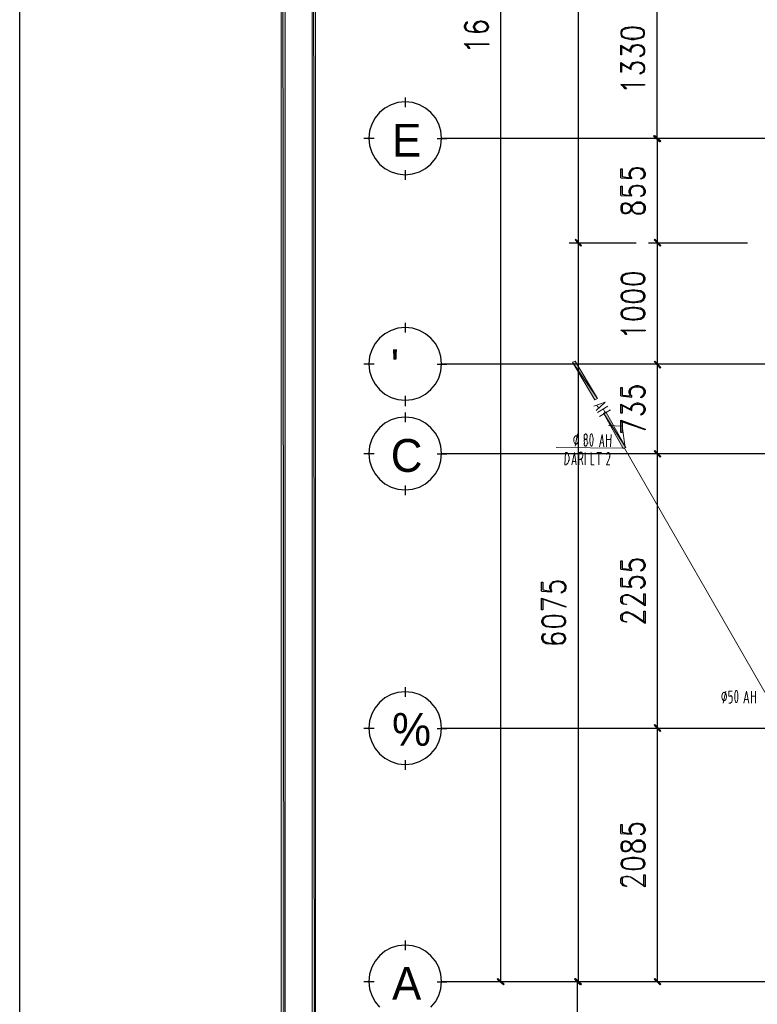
# Model space of a CAD drawing. Header units: millimetres. Extents: x 0 to 420, y 0 to 297.
# Tile 2 of 95: x 0 to 49, y 100 to 165. Entities that reach past the tile are written whole.
import ezdxf

# ---------------------------------------------------------------- set-up
doc = ezdxf.new("R2010")
doc.units = ezdxf.units.MM
for name, color, linetype in [('FILL_000000', 7, 'Continuous'), ('LINE_000000', 7, 'Continuous'), ('TEXT', 7, 'Continuous')]:
    doc.layers.add(name, color=color, linetype=linetype)

msp = doc.modelspace()

# ---------------------------------------------------------------- hatches: boundary and pattern name
at = {"layer": 'FILL_000000'}
h = msp.add_hatch(color=7, dxfattribs=at)
h.dxf.hatch_style = 1
h.paths.add_polyline_path([(17.653, 288.84), (17.399, 289.052), (17.653, 8.086), (17.653, 288.84)])
h = msp.add_hatch(color=7, dxfattribs=at)
h.dxf.hatch_style = 1
h.paths.add_polyline_path([(17.399, 289.052), (17.653, 8.086), (17.399, 7.874), (17.399, 289.052)])
h = msp.add_hatch(color=7, dxfattribs=at)
h.dxf.hatch_style = 1
h.paths.add_polyline_path([(19.643, 286.808), (19.431, 287.062), (19.643, 10.118), (19.643, 286.808)])
h = msp.add_hatch(color=7, dxfattribs=at)
h.dxf.hatch_style = 1
h.paths.add_polyline_path([(19.431, 287.062), (19.643, 10.118), (19.431, 9.864), (19.431, 287.062)])
h = msp.add_hatch(color=7, dxfattribs=at)
h.dxf.hatch_style = 1
h.paths.add_polyline_path([(41.91, 157.184), (41.868, 157.141), (42.291, 156.803), (41.91, 157.184)])
h = msp.add_hatch(color=7, dxfattribs=at)
h.dxf.hatch_style = 1
h.paths.add_polyline_path([(41.868, 157.141), (42.291, 156.803), (42.249, 156.76), (41.868, 157.141)])
h = msp.add_hatch(color=7, dxfattribs=at)
h.dxf.hatch_style = 1
h.paths.add_polyline_path([(42.333, 156.803), (41.91, 157.141), (41.952, 157.184), (42.333, 156.803)])
h = msp.add_hatch(color=7, dxfattribs=at)
h.dxf.hatch_style = 1
h.paths.add_polyline_path([(42.291, 156.76), (42.333, 156.803), (41.91, 157.141), (42.291, 156.76)])
h = msp.add_hatch(color=7, dxfattribs=at)
h.dxf.hatch_style = 1
h.paths.add_polyline_path([(36.745, 150.368), (36.703, 150.326), (37.126, 149.945), (36.745, 150.368)])
h = msp.add_hatch(color=7, dxfattribs=at)
h.dxf.hatch_style = 1
h.paths.add_polyline_path([(37.126, 149.945), (36.703, 150.326), (36.745, 150.368), (37.126, 149.945)])
h = msp.add_hatch(color=7, dxfattribs=at)
h.dxf.hatch_style = 1
h.paths.add_polyline_path([(36.703, 150.326), (37.126, 149.945), (37.084, 149.902), (36.703, 150.326)])
h = msp.add_hatch(color=7, dxfattribs=at)
h.dxf.hatch_style = 1
h.paths.add_polyline_path([(37.084, 149.902), (37.126, 149.945), (36.703, 150.326), (37.084, 149.902)])
h = msp.add_hatch(color=7, dxfattribs=at)
h.dxf.hatch_style = 1
h.paths.add_polyline_path([(42.333, 149.945), (41.91, 150.326), (41.952, 150.368), (42.333, 149.945)])
h = msp.add_hatch(color=7, dxfattribs=at)
h.dxf.hatch_style = 1
h.paths.add_polyline_path([(41.952, 150.368), (41.91, 150.326), (42.333, 149.945), (41.952, 150.368)])
h = msp.add_hatch(color=7, dxfattribs=at)
h.dxf.hatch_style = 1
h.paths.add_polyline_path([(42.291, 149.902), (42.333, 149.945), (41.91, 150.326), (42.291, 149.902)])
h = msp.add_hatch(color=7, dxfattribs=at)
h.dxf.hatch_style = 1
h.paths.add_polyline_path([(41.91, 150.326), (42.333, 149.945), (42.291, 149.902), (41.91, 150.326)])
h = msp.add_hatch(color=7, dxfattribs=at)
h.dxf.hatch_style = 1
h.paths.add_polyline_path([(36.703, 142.367), (36.534, 142.282), (38.185, 139.912), (36.703, 142.367)])
h = msp.add_hatch(color=7, dxfattribs=at)
h.dxf.hatch_style = 1
h.paths.add_polyline_path([(36.534, 142.282), (38.185, 139.912), (38.015, 139.827), (36.534, 142.282)])
h = msp.add_hatch(color=7, dxfattribs=at)
h.dxf.hatch_style = 1
h.paths.add_polyline_path([(42.333, 141.944), (41.91, 142.325), (41.952, 142.367), (42.333, 141.944)])
h = msp.add_hatch(color=7, dxfattribs=at)
h.dxf.hatch_style = 1
h.paths.add_polyline_path([(41.952, 142.367), (41.91, 142.325), (42.333, 141.944), (41.952, 142.367)])
h = msp.add_hatch(color=7, dxfattribs=at)
h.dxf.hatch_style = 1
h.paths.add_polyline_path([(42.291, 141.901), (42.333, 141.944), (41.91, 142.325), (42.291, 141.901)])
h = msp.add_hatch(color=7, dxfattribs=at)
h.dxf.hatch_style = 1
h.paths.add_polyline_path([(41.91, 142.325), (42.333, 141.944), (42.291, 141.901), (41.91, 142.325)])
h = msp.add_hatch(color=7, dxfattribs=at)
h.dxf.hatch_style = 1
h.paths.add_polyline_path([(38.735, 139.023), (38.566, 138.938), (40.047, 136.694), (38.735, 139.023)])
h = msp.add_hatch(color=7, dxfattribs=at)
h.dxf.hatch_style = 1
h.paths.add_polyline_path([(38.566, 138.938), (40.047, 136.694), (39.878, 136.61), (38.566, 138.938)])
h = msp.add_hatch(color=7, dxfattribs=at)
h.dxf.hatch_style = 1
h.paths.add_polyline_path([(42.333, 136.102), (41.91, 136.44), (41.952, 136.483), (42.333, 136.102)])
h = msp.add_hatch(color=7, dxfattribs=at)
h.dxf.hatch_style = 1
h.paths.add_polyline_path([(41.952, 136.483), (41.91, 136.44), (42.333, 136.102), (41.952, 136.483)])
h = msp.add_hatch(color=7, dxfattribs=at)
h.dxf.hatch_style = 1
h.paths.add_polyline_path([(42.291, 136.059), (42.333, 136.102), (41.91, 136.44), (42.291, 136.059)])
h = msp.add_hatch(color=7, dxfattribs=at)
h.dxf.hatch_style = 1
h.paths.add_polyline_path([(41.91, 136.44), (42.333, 136.102), (42.291, 136.059), (41.91, 136.44)])
h = msp.add_hatch(color=7, dxfattribs=at)
h.dxf.hatch_style = 1
h.paths.add_polyline_path([(42.333, 118.068), (41.91, 118.449), (41.952, 118.491), (42.333, 118.068)])
h = msp.add_hatch(color=7, dxfattribs=at)
h.dxf.hatch_style = 1
h.paths.add_polyline_path([(41.952, 118.491), (41.91, 118.449), (42.333, 118.068), (41.952, 118.491)])
h = msp.add_hatch(color=7, dxfattribs=at)
h.dxf.hatch_style = 1
h.paths.add_polyline_path([(42.291, 118.025), (42.333, 118.068), (41.91, 118.449), (42.291, 118.025)])
h = msp.add_hatch(color=7, dxfattribs=at)
h.dxf.hatch_style = 1
h.paths.add_polyline_path([(41.91, 118.449), (42.333, 118.068), (42.291, 118.025), (41.91, 118.449)])
h = msp.add_hatch(color=7, dxfattribs=at)
h.dxf.hatch_style = 1
h.paths.add_polyline_path([(31.623, 101.812), (31.581, 101.769), (32.046, 101.431), (31.623, 101.812)])
h = msp.add_hatch(color=7, dxfattribs=at)
h.dxf.hatch_style = 1
h.paths.add_polyline_path([(31.581, 101.769), (32.046, 101.431), (32.004, 101.388), (31.581, 101.769)])
h = msp.add_hatch(color=7, dxfattribs=at)
h.dxf.hatch_style = 1
h.paths.add_polyline_path([(37.084, 101.431), (36.661, 101.769), (36.703, 101.812), (37.084, 101.431)])
h = msp.add_hatch(color=7, dxfattribs=at)
h.dxf.hatch_style = 1
h.paths.add_polyline_path([(37.042, 101.388), (37.084, 101.431), (36.661, 101.769), (37.042, 101.388)])
h = msp.add_hatch(color=7, dxfattribs=at)
h.dxf.hatch_style = 1
h.paths.add_polyline_path([(36.745, 101.812), (36.703, 101.769), (37.126, 101.431), (36.745, 101.812)])
h = msp.add_hatch(color=7, dxfattribs=at)
h.dxf.hatch_style = 1
h.paths.add_polyline_path([(36.703, 101.769), (37.126, 101.431), (37.084, 101.388), (36.703, 101.769)])
h = msp.add_hatch(color=7, dxfattribs=at)
h.dxf.hatch_style = 1
h.paths.add_polyline_path([(41.952, 101.812), (41.91, 101.769), (42.333, 101.431), (41.952, 101.812)])
h = msp.add_hatch(color=7, dxfattribs=at)
h.dxf.hatch_style = 1
h.paths.add_polyline_path([(41.91, 101.769), (42.333, 101.431), (42.291, 101.388), (41.91, 101.769)])

# ---------------------------------------------------------------- linework, layer by layer
at = {"layer": 'LINE_000000', "lineweight": 25}
for p, q in [((31.835, 101.6), (31.835, 229.404)), ((36.915, 197.485), (36.915, 150.114)), ((42.079, 167.598), (42.079, 156.972)), ((39.709, 163.026), (40.386, 162.645)), ((41.233, 162.602), (41.063, 162.433)), ((39.709, 161.883), (40.386, 161.502)), ((41.233, 161.459), (41.063, 161.29)), ((25.569, 159.046), (25.569, 159.681)), ((23.495, 156.972), (22.818, 156.972)), ((27.644, 156.972), (28.279, 156.972)), ((98.933, 156.972), (27.94, 156.972)), ((47.244, 156.972), (41.487, 156.972)), ((48.048, 156.972), (41.529, 156.972)), ((42.122, 150.114), (42.122, 156.972)), ((25.569, 154.263), (25.569, 154.898)), ((39.709, 154.39), (40.428, 154.347)), ((41.233, 154.517), (41.106, 154.347)), ((41.233, 153.374), (41.106, 153.204)), ((39.709, 153.247), (40.428, 153.204)), ((41.233, 152.569), (41.106, 152.739)), ((41.106, 152.061), (41.233, 152.231)), ((40.725, 150.114), (36.322, 150.114)), ((40.725, 150.114), (36.322, 150.114)), ((36.915, 150.114), (36.915, 101.6)), ((48.048, 150.114), (41.529, 150.114)), ((48.048, 150.114), (41.529, 150.114)), ((42.122, 142.155), (42.122, 150.114)), ((25.569, 144.23), (25.569, 144.865)), ((23.495, 142.155), (22.818, 142.155)), ((27.644, 142.155), (28.279, 142.155)), ((129.244, 142.155), (27.94, 142.155)), ((48.048, 142.155), (41.529, 142.155)), ((48.048, 142.155), (41.529, 142.155)), ((42.122, 136.271), (42.122, 142.155)), ((25.569, 139.404), (25.569, 140.081)), ((39.709, 140.081), (40.428, 139.996)), ((41.233, 140.166), (41.106, 139.996)), ((39.709, 139.488), (40.428, 139.107)), ((25.569, 138.345), (25.569, 138.98)), ((41.233, 139.023), (41.106, 138.853)), ((23.495, 136.271), (22.818, 136.271)), ((27.644, 136.271), (28.279, 136.271)), ((109.262, 136.271), (27.94, 136.271)), ((43.349, 136.271), (41.529, 136.271)), ((43.349, 136.271), (41.529, 136.271)), ((42.122, 118.237), (42.122, 136.271)), ((25.569, 133.562), (25.569, 134.197)), ((39.709, 128.693), (40.428, 128.609)), ((41.233, 128.82), (41.106, 128.609)), ((39.709, 127.55), (40.428, 127.508)), ((41.233, 127.677), (41.106, 127.508)), ((34.502, 127.254), (35.179, 127.212)), ((36.026, 127.381), (35.899, 127.212)), ((25.569, 120.311), (25.569, 120.946)), ((23.495, 118.237), (22.818, 118.237)), ((27.644, 118.237), (28.279, 118.237)), ((113.115, 118.237), (27.94, 118.237)), ((48.048, 118.237), (41.529, 118.237)), ((48.048, 118.237), (41.529, 118.237)), ((42.122, 101.6), (42.122, 118.237)), ((25.569, 115.528), (25.569, 116.163)), ((39.709, 111.337), (40.428, 111.294)), ((41.233, 111.464), (41.106, 111.294)), ((41.233, 110.659), (41.106, 110.829)), ((41.106, 110.151), (41.233, 110.321)), ((25.569, 103.674), (25.569, 104.309)), ((23.495, 101.6), (22.818, 101.6)), ((27.644, 101.6), (28.279, 101.6)), ((129.54, 101.6), (27.94, 101.6)), ((35.518, 101.6), (31.2, 101.6)), ((40.132, 101.6), (36.28, 101.6)), ((40.725, 101.6), (36.322, 101.6)), ((36.872, 92.414), (36.872, 101.6)), ((48.048, 101.6), (41.529, 101.6))]:
    msp.add_line(p, q, dxfattribs=at)
at = {"layer": 'LINE_000000', "lineweight": 13}
for p, q in [((38.269, 139.277), (38.142, 139.446)), ((38.185, 138.98), (38.862, 139.404)), ((39.031, 139.15), (38.312, 138.726)), ((38.566, 139.192), (38.693, 138.98)), ((36.703, 136.779), (36.872, 137.583)), ((38.777, 136.737), (38.777, 137.541)), ((38.777, 137.202), (39.031, 137.202)), ((39.074, 137.541), (39.031, 136.737)), ((37.338, 136.948), (37.338, 137.033)), ((37.55, 137.033), (37.55, 136.948)), ((38.566, 136.991), (38.354, 136.991)), ((36.322, 135.805), (36.322, 136.102)), ((37.084, 135.89), (36.957, 135.89)), ((37.126, 135.89), (37.211, 135.551)), ((37.38, 135.551), (37.38, 136.356)), ((38.142, 136.356), (38.439, 136.356)), ((38.269, 135.551), (38.269, 136.356)), ((36.026, 135.551), (36.153, 135.551)), ((36.745, 135.763), (36.534, 135.763)), ((46.44, 119.888), (46.609, 120.692)), ((48.302, 119.888), (48.302, 120.692)), ((48.302, 120.354), (48.556, 120.354)), ((48.556, 120.692), (48.556, 119.888)), ((46.821, 119.888), (46.948, 119.888)), ((47.032, 120.1), (47.032, 120.184)), ((48.091, 120.142), (47.837, 120.142))]:
    msp.add_line(p, q, dxfattribs=at)
at = {"layer": 'LINE_000000', "lineweight": 9}
for p, q in [((39.963, 136.652), (35.475, 136.694)), ((49.361, 120.311), (39.963, 136.652))]:
    msp.add_line(p, q, dxfattribs=at)
at = {"layer": 'LINE_000000', "lineweight": 25}
for points in [[(0.212, 0), (0.212, 296.926), (420.158, 296.926), (420.158, 0), (0.212, 0)], [(39.709, 163.83), (39.751, 163.661), (40.005, 163.576), (40.386, 163.491), (40.598, 163.491), (40.979, 163.576), (41.233, 163.661), (41.275, 163.83), (41.275, 163.957), (41.233, 164.126), (40.979, 164.253), (40.598, 164.296), (40.386, 164.296), (40.005, 164.253), (39.751, 164.126), (39.709, 163.957), (39.709, 163.83)], [(31.03, 163.195), (31.03, 163.153), (29.591, 163.153), (29.718, 163.026), (29.803, 162.899), (29.718, 162.899), (29.633, 163.026), (29.422, 163.195), (31.03, 163.195)], [(41.275, 160.528), (41.275, 160.486), (39.836, 160.486), (40.005, 160.359), (40.09, 160.232), (40.005, 160.232), (39.92, 160.359), (39.709, 160.528), (41.275, 160.528)], [(27.94, 156.993), (27.891, 157.475), (27.752, 157.924), (27.532, 158.33), (27.239, 158.684), (26.885, 158.977), (26.479, 159.197), (26.03, 159.336), (25.548, 159.385), (25.066, 159.336), (24.617, 159.197), (24.211, 158.977), (23.857, 158.684), (23.565, 158.33), (23.344, 157.924), (23.205, 157.475), (23.156, 156.993), (23.205, 156.511), (23.344, 156.062), (23.565, 155.656), (23.857, 155.302), (24.211, 155.01), (24.617, 154.789), (25.066, 154.65), (25.548, 154.601), (26.03, 154.65), (26.479, 154.789), (26.885, 155.01), (27.239, 155.302), (27.532, 155.656), (27.752, 156.062), (27.891, 156.511), (27.94, 156.993)], [(39.709, 152.273), (39.793, 152.104), (39.963, 152.061), (40.09, 152.061), (40.259, 152.104), (40.344, 152.188), (40.428, 152.273), (40.471, 152.527), (40.555, 152.612), (40.64, 152.696), (40.767, 152.739), (41.021, 152.739), (41.148, 152.696), (41.233, 152.527), (41.233, 152.273), (41.148, 152.104), (41.021, 152.061), (40.767, 152.061), (40.64, 152.104), (40.555, 152.188), (40.471, 152.273), (40.428, 152.527), (40.344, 152.612), (40.259, 152.696), (40.09, 152.739), (39.963, 152.739), (39.793, 152.696), (39.709, 152.527), (39.709, 152.273)], [(39.709, 147.701), (39.793, 147.532), (40.047, 147.405), (40.428, 147.362), (40.64, 147.362), (41.021, 147.405), (41.233, 147.532), (41.317, 147.701), (41.317, 147.828), (41.233, 147.997), (41.021, 148.124), (40.64, 148.167), (40.428, 148.167), (40.047, 148.124), (39.793, 147.997), (39.709, 147.828), (39.709, 147.701)], [(39.709, 146.558), (39.793, 146.389), (40.047, 146.262), (40.428, 146.219), (40.64, 146.219), (41.021, 146.262), (41.233, 146.389), (41.317, 146.558), (41.317, 146.685), (41.233, 146.854), (41.021, 146.981), (40.64, 147.024), (40.428, 147.024), (40.047, 146.981), (39.793, 146.854), (39.709, 146.685), (39.709, 146.558)], [(39.709, 145.415), (39.793, 145.246), (40.047, 145.119), (40.428, 145.076), (40.64, 145.076), (41.021, 145.119), (41.233, 145.246), (41.317, 145.415), (41.317, 145.542), (41.233, 145.711), (41.021, 145.838), (40.64, 145.881), (40.428, 145.881), (40.047, 145.838), (39.793, 145.711), (39.709, 145.542), (39.709, 145.415)], [(27.94, 142.176), (27.891, 142.659), (27.752, 143.108), (27.532, 143.514), (27.239, 143.868), (26.885, 144.16), (26.479, 144.38), (26.03, 144.52), (25.548, 144.568), (25.066, 144.52), (24.617, 144.38), (24.211, 144.16), (23.857, 143.868), (23.565, 143.514), (23.344, 143.108), (23.205, 142.659), (23.156, 142.176), (23.205, 141.694), (23.344, 141.245), (23.565, 140.839), (23.857, 140.485), (24.211, 140.193), (24.617, 139.973), (25.066, 139.833), (25.548, 139.785), (26.03, 139.833), (26.479, 139.973), (26.885, 140.193), (27.239, 140.485), (27.532, 140.839), (27.752, 141.245), (27.891, 141.694), (27.94, 142.176)], [(41.317, 144.399), (41.317, 144.357), (39.878, 144.357), (40.047, 144.23), (40.09, 144.103), (40.047, 144.103), (39.963, 144.23), (39.709, 144.399), (41.317, 144.399)], [(27.94, 136.292), (27.891, 136.774), (27.752, 137.223), (27.532, 137.629), (27.239, 137.983), (26.885, 138.276), (26.479, 138.496), (26.03, 138.635), (25.548, 138.684), (25.066, 138.635), (24.617, 138.496), (24.211, 138.276), (23.857, 137.983), (23.565, 137.629), (23.344, 137.223), (23.205, 136.774), (23.156, 136.292), (23.205, 135.81), (23.344, 135.361), (23.565, 134.955), (23.857, 134.601), (24.211, 134.309), (24.617, 134.088), (25.066, 133.949), (25.548, 133.9), (26.03, 133.949), (26.479, 134.088), (26.885, 134.309), (27.239, 134.601), (27.532, 134.955), (27.752, 135.361), (27.891, 135.81), (27.94, 136.292)], [(34.502, 125.222), (34.586, 125.053), (34.798, 124.926), (35.179, 124.883), (35.433, 124.883), (35.814, 124.926), (36.026, 125.053), (36.11, 125.222), (36.11, 125.307), (36.026, 125.476), (35.814, 125.603), (35.433, 125.645), (35.179, 125.645), (34.798, 125.603), (34.586, 125.476), (34.502, 125.307), (34.502, 125.222)], [(27.94, 118.258), (27.891, 118.74), (27.752, 119.189), (27.532, 119.595), (27.239, 119.949), (26.885, 120.242), (26.479, 120.462), (26.03, 120.601), (25.548, 120.65), (25.066, 120.601), (24.617, 120.462), (24.211, 120.242), (23.857, 119.949), (23.565, 119.595), (23.344, 119.189), (23.205, 118.74), (23.156, 118.258), (23.205, 117.776), (23.344, 117.327), (23.565, 116.921), (23.857, 116.567), (24.211, 116.275), (24.617, 116.054), (25.066, 115.915), (25.548, 115.866), (26.03, 115.915), (26.479, 116.054), (26.885, 116.275), (27.239, 116.567), (27.532, 116.921), (27.752, 117.327), (27.891, 117.776), (27.94, 118.258)], [(39.709, 110.363), (39.793, 110.194), (39.963, 110.151), (40.09, 110.151), (40.259, 110.194), (40.344, 110.278), (40.428, 110.363), (40.471, 110.617), (40.555, 110.702), (40.64, 110.786), (40.767, 110.829), (41.021, 110.829), (41.148, 110.786), (41.233, 110.617), (41.233, 110.363), (41.148, 110.194), (41.021, 110.151), (40.767, 110.151), (40.64, 110.194), (40.555, 110.278), (40.471, 110.363), (40.428, 110.617), (40.344, 110.702), (40.259, 110.786), (40.09, 110.829), (39.963, 110.829), (39.793, 110.786), (39.709, 110.617), (39.709, 110.363)], [(39.709, 109.305), (39.793, 109.135), (40.047, 109.008), (40.428, 108.966), (40.64, 108.966), (41.021, 109.008), (41.233, 109.135), (41.317, 109.305), (41.317, 109.389), (41.233, 109.601), (41.021, 109.686), (40.64, 109.77), (40.428, 109.77), (40.047, 109.686), (39.793, 109.601), (39.709, 109.389), (39.709, 109.305)]]:
    msp.add_lwpolyline(points, close=True, dxfattribs=at)
at = {"layer": 'LINE_000000', "lineweight": 0}
for points in [[(17.653, 288.84), (17.399, 289.052), (17.653, 8.086), (17.653, 288.84)], [(17.399, 289.052), (17.653, 8.086), (17.399, 7.874), (17.399, 289.052)], [(19.643, 286.808), (19.431, 287.062), (19.643, 10.118), (19.643, 286.808)], [(19.431, 287.062), (19.643, 10.118), (19.431, 9.864), (19.431, 287.062)], [(41.91, 157.184), (41.868, 157.141), (42.291, 156.803), (41.91, 157.184)], [(41.868, 157.141), (42.291, 156.803), (42.249, 156.76), (41.868, 157.141)], [(42.333, 156.803), (41.91, 157.141), (41.952, 157.184), (42.333, 156.803)], [(42.291, 156.76), (42.333, 156.803), (41.91, 157.141), (42.291, 156.76)], [(36.745, 150.368), (36.703, 150.326), (37.126, 149.945), (36.745, 150.368)], [(37.126, 149.945), (36.703, 150.326), (36.745, 150.368), (37.126, 149.945)], [(36.703, 150.326), (37.126, 149.945), (37.084, 149.902), (36.703, 150.326)], [(37.084, 149.902), (37.126, 149.945), (36.703, 150.326), (37.084, 149.902)], [(42.333, 149.945), (41.91, 150.326), (41.952, 150.368), (42.333, 149.945)], [(41.952, 150.368), (41.91, 150.326), (42.333, 149.945), (41.952, 150.368)], [(42.291, 149.902), (42.333, 149.945), (41.91, 150.326), (42.291, 149.902)], [(41.91, 150.326), (42.333, 149.945), (42.291, 149.902), (41.91, 150.326)], [(36.703, 142.367), (36.534, 142.282), (38.185, 139.912), (36.703, 142.367)], [(36.534, 142.282), (38.185, 139.912), (38.015, 139.827), (36.534, 142.282)], [(42.333, 141.944), (41.91, 142.325), (41.952, 142.367), (42.333, 141.944)], [(41.952, 142.367), (41.91, 142.325), (42.333, 141.944), (41.952, 142.367)], [(42.291, 141.901), (42.333, 141.944), (41.91, 142.325), (42.291, 141.901)], [(41.91, 142.325), (42.333, 141.944), (42.291, 141.901), (41.91, 142.325)], [(38.735, 139.023), (38.566, 138.938), (40.047, 136.694), (38.735, 139.023)], [(38.566, 138.938), (40.047, 136.694), (39.878, 136.61), (38.566, 138.938)], [(42.333, 136.102), (41.91, 136.44), (41.952, 136.483), (42.333, 136.102)], [(41.952, 136.483), (41.91, 136.44), (42.333, 136.102), (41.952, 136.483)], [(42.291, 136.059), (42.333, 136.102), (41.91, 136.44), (42.291, 136.059)], [(41.91, 136.44), (42.333, 136.102), (42.291, 136.059), (41.91, 136.44)], [(42.333, 118.068), (41.91, 118.449), (41.952, 118.491), (42.333, 118.068)], [(41.952, 118.491), (41.91, 118.449), (42.333, 118.068), (41.952, 118.491)], [(42.291, 118.025), (42.333, 118.068), (41.91, 118.449), (42.291, 118.025)], [(41.91, 118.449), (42.333, 118.068), (42.291, 118.025), (41.91, 118.449)], [(31.623, 101.812), (31.581, 101.769), (32.046, 101.431), (31.623, 101.812)], [(31.581, 101.769), (32.046, 101.431), (32.004, 101.388), (31.581, 101.769)], [(37.084, 101.431), (36.661, 101.769), (36.703, 101.812), (37.084, 101.431)], [(37.042, 101.388), (37.084, 101.431), (36.661, 101.769), (37.042, 101.388)], [(36.745, 101.812), (36.703, 101.769), (37.126, 101.431), (36.745, 101.812)], [(36.703, 101.769), (37.126, 101.431), (37.084, 101.388), (36.703, 101.769)], [(41.952, 101.812), (41.91, 101.769), (42.333, 101.431), (41.952, 101.812)], [(41.91, 101.769), (42.333, 101.431), (42.291, 101.388), (41.91, 101.769)]]:
    msp.add_lwpolyline(points, close=True, dxfattribs=at)
at = {"layer": 'LINE_000000', "lineweight": 25}
for points in [[(29.506, 164.507), (29.633, 164.55), (29.633, 164.634), (29.506, 164.55), (29.422, 164.38), (29.422, 164.296), (29.506, 164.126), (29.718, 163.999), (30.099, 163.957), (30.48, 163.957), (30.776, 163.999), (30.946, 164.126), (31.03, 164.296), (31.03, 164.338), (30.946, 164.507), (30.776, 164.634), (30.565, 164.677), (30.48, 164.677), (30.268, 164.634), (30.099, 164.507), (30.014, 164.338), (30.014, 164.296), (30.099, 164.126), (30.268, 163.999)], [(29.591, 164.55), (29.506, 164.38), (29.506, 164.296), (29.591, 164.126)], [(30.946, 164.38), (30.776, 164.55), (30.565, 164.634), (30.48, 164.634), (30.268, 164.55), (30.099, 164.38)], [(30.395, 164.634), (30.184, 164.507), (30.099, 164.338), (30.099, 164.296), (30.184, 164.126), (30.395, 163.999)], [(30.649, 163.999), (30.861, 164.126), (30.946, 164.296), (30.946, 164.338), (30.861, 164.507), (30.649, 164.634)], [(41.233, 164.084), (40.979, 164.169), (40.598, 164.253), (40.386, 164.253), (40.005, 164.169), (39.751, 164.084)], [(29.506, 164.169), (29.718, 164.042), (30.099, 163.999), (30.48, 163.999), (30.776, 164.042), (30.946, 164.211)], [(30.099, 164.211), (30.268, 164.042), (30.48, 163.999)], [(39.836, 164.126), (39.751, 163.957), (39.751, 163.83), (39.836, 163.661)], [(39.751, 163.745), (40.005, 163.618), (40.386, 163.576), (40.598, 163.576), (40.979, 163.618), (41.233, 163.745)], [(41.148, 163.661), (41.233, 163.83), (41.233, 163.957), (41.148, 164.126)], [(39.751, 163.026), (39.751, 162.475), (39.709, 162.475), (39.709, 163.11), (40.386, 162.687)], [(40.301, 162.687), (40.301, 162.814), (40.386, 162.983), (40.513, 163.11), (40.767, 163.153), (40.852, 163.153), (41.063, 163.11), (41.233, 162.983), (41.275, 162.814), (41.275, 162.645), (41.233, 162.475), (41.148, 162.433), (40.979, 162.348), (40.979, 162.433)], [(40.386, 162.645), (40.386, 162.814), (40.471, 162.983), (40.682, 163.11)], [(40.386, 162.856), (40.513, 163.026), (40.767, 163.11), (40.852, 163.11), (41.063, 163.026), (41.233, 162.856)], [(40.894, 163.11), (41.148, 162.983), (41.233, 162.814), (41.233, 162.645), (41.148, 162.475), (40.979, 162.433)], [(39.751, 161.883), (39.751, 161.332), (39.709, 161.332), (39.709, 161.967), (40.386, 161.544)], [(40.301, 161.544), (40.301, 161.671), (40.386, 161.84), (40.513, 161.967), (40.767, 162.01), (40.852, 162.01), (41.063, 161.967), (41.233, 161.84), (41.275, 161.671), (41.275, 161.502), (41.233, 161.332), (41.148, 161.29), (40.979, 161.205), (40.979, 161.29)], [(40.386, 161.502), (40.386, 161.671), (40.471, 161.84), (40.682, 161.967)], [(40.386, 161.713), (40.513, 161.883), (40.767, 161.967), (40.852, 161.967), (41.063, 161.883), (41.233, 161.713)], [(40.894, 161.967), (41.148, 161.84), (41.233, 161.671), (41.233, 161.502), (41.148, 161.332), (40.979, 161.29)], [(39.709, 154.39), (39.709, 154.982), (39.793, 154.982), (39.793, 154.474), (40.344, 154.39), (40.259, 154.559), (40.259, 154.728), (40.344, 154.898), (40.471, 155.025), (40.725, 155.067), (40.852, 155.067), (41.106, 155.025), (41.233, 154.898), (41.317, 154.728), (41.317, 154.559), (41.233, 154.39), (41.148, 154.347), (41.021, 154.305), (41.021, 154.347)], [(40.428, 154.347), (40.428, 154.39), (40.344, 154.517), (40.344, 154.728), (40.428, 154.898), (40.64, 155.025)], [(40.344, 154.813), (40.471, 154.982), (40.725, 155.025), (40.852, 155.025), (41.106, 154.982), (41.233, 154.813)], [(40.936, 155.025), (41.148, 154.898), (41.233, 154.728), (41.233, 154.559), (41.148, 154.39), (41.021, 154.347)], [(39.709, 153.247), (39.709, 153.839), (39.793, 153.839), (39.793, 153.331), (40.344, 153.247), (40.259, 153.416), (40.259, 153.585), (40.344, 153.755), (40.471, 153.882), (40.725, 153.924), (40.852, 153.924), (41.106, 153.882), (41.233, 153.755), (41.317, 153.585), (41.317, 153.416), (41.233, 153.247), (41.148, 153.204), (41.021, 153.162), (41.021, 153.204)], [(40.428, 153.204), (40.428, 153.247), (40.344, 153.374), (40.344, 153.585), (40.428, 153.755), (40.64, 153.882)], [(40.344, 153.67), (40.471, 153.839), (40.725, 153.882), (40.852, 153.882), (41.106, 153.839), (41.233, 153.67)], [(40.936, 153.882), (41.148, 153.755), (41.233, 153.585), (41.233, 153.416), (41.148, 153.247), (41.021, 153.204)], [(39.793, 152.188), (39.963, 152.104), (40.09, 152.104), (40.259, 152.188), (40.344, 152.273), (40.428, 152.527), (40.471, 152.612), (40.64, 152.739), (40.767, 152.823), (41.021, 152.823), (41.148, 152.739), (41.233, 152.696), (41.317, 152.527), (41.317, 152.273), (41.233, 152.104), (41.148, 152.061), (41.021, 152.019), (40.767, 152.019), (40.64, 152.061), (40.471, 152.188), (40.428, 152.273), (40.344, 152.527), (40.259, 152.612), (40.09, 152.696), (39.963, 152.696), (39.793, 152.612)], [(39.878, 152.696), (39.793, 152.527), (39.793, 152.273), (39.878, 152.104)], [(41.233, 147.913), (41.021, 148.04), (40.64, 148.124), (40.428, 148.124), (40.047, 148.04), (39.793, 147.913)], [(39.878, 147.997), (39.793, 147.828), (39.793, 147.701), (39.878, 147.532)], [(39.793, 147.574), (40.047, 147.489), (40.428, 147.405), (40.64, 147.405), (41.021, 147.489), (41.233, 147.574)], [(41.148, 147.532), (41.233, 147.701), (41.233, 147.828), (41.148, 147.997)], [(41.233, 146.812), (41.021, 146.897), (40.64, 146.981), (40.428, 146.981), (40.047, 146.897), (39.793, 146.812)], [(39.878, 146.854), (39.793, 146.685), (39.793, 146.558), (39.878, 146.389)], [(41.148, 146.389), (41.233, 146.558), (41.233, 146.685), (41.148, 146.854)], [(39.793, 146.431), (40.047, 146.346), (40.428, 146.262), (40.64, 146.262), (41.021, 146.346), (41.233, 146.431)], [(41.233, 145.669), (41.021, 145.754), (40.64, 145.838), (40.428, 145.838), (40.047, 145.754), (39.793, 145.669)], [(39.878, 145.711), (39.793, 145.542), (39.793, 145.415), (39.878, 145.246)], [(41.148, 145.246), (41.233, 145.415), (41.233, 145.542), (41.148, 145.711)], [(39.793, 145.288), (40.047, 145.203), (40.428, 145.119), (40.64, 145.119), (41.021, 145.203), (41.233, 145.288)], [(39.709, 140.081), (39.709, 140.631), (39.793, 140.631), (39.793, 140.123), (40.344, 140.081), (40.259, 140.25), (40.259, 140.42), (40.344, 140.589), (40.471, 140.674), (40.725, 140.758), (40.852, 140.758), (41.106, 140.674), (41.233, 140.589), (41.317, 140.42), (41.317, 140.25), (41.233, 140.081), (41.148, 139.996), (41.021, 139.954), (41.021, 139.996)], [(40.428, 139.996), (40.428, 140.081), (40.344, 140.166), (40.344, 140.42), (40.428, 140.589), (40.64, 140.674)], [(40.344, 140.462), (40.471, 140.631), (40.725, 140.674), (40.852, 140.674), (41.106, 140.631), (41.233, 140.462)], [(40.936, 140.674), (41.148, 140.589), (41.233, 140.42), (41.233, 140.25), (41.148, 140.081), (41.021, 139.996)], [(39.793, 139.488), (39.793, 138.938), (39.709, 138.938), (39.709, 139.531), (40.428, 139.15)], [(40.344, 139.15), (40.344, 139.277), (40.428, 139.446), (40.555, 139.531), (40.767, 139.615), (40.852, 139.615), (41.106, 139.531), (41.233, 139.446), (41.317, 139.277), (41.317, 139.107), (41.233, 138.938), (41.148, 138.853), (41.021, 138.811), (41.021, 138.853)], [(40.428, 139.107), (40.428, 139.277), (40.471, 139.446), (40.725, 139.531)], [(40.428, 139.319), (40.555, 139.488), (40.767, 139.531), (40.852, 139.531), (41.106, 139.488), (41.233, 139.319)], [(40.936, 139.531), (41.148, 139.446), (41.233, 139.277), (41.233, 139.107), (41.148, 138.938), (41.021, 138.853)], [(39.793, 138.388), (39.793, 137.668), (39.709, 137.668), (39.709, 138.472), (41.317, 137.88), (41.317, 137.837), (39.709, 138.388)], [(39.709, 128.693), (39.709, 129.244), (39.793, 129.244), (39.793, 128.736), (40.344, 128.693), (40.259, 128.863), (40.259, 129.032), (40.344, 129.201), (40.471, 129.328), (40.725, 129.371), (40.852, 129.371), (41.106, 129.328), (41.233, 129.201), (41.317, 129.032), (41.317, 128.863), (41.233, 128.693), (41.148, 128.609), (41.021, 128.566), (41.021, 128.609)], [(40.428, 128.609), (40.428, 128.693), (40.344, 128.82), (40.344, 129.032), (40.428, 129.201), (40.64, 129.328)], [(40.344, 129.074), (40.471, 129.244), (40.725, 129.328), (40.852, 129.328), (41.106, 129.244), (41.233, 129.074)], [(40.936, 129.328), (41.148, 129.201), (41.233, 129.032), (41.233, 128.863), (41.148, 128.693), (41.021, 128.609)], [(39.709, 127.55), (39.709, 128.101), (39.793, 128.101), (39.793, 127.593), (40.344, 127.55), (40.259, 127.72), (40.259, 127.889), (40.344, 128.058), (40.471, 128.185), (40.725, 128.228), (40.852, 128.228), (41.106, 128.185), (41.233, 128.058), (41.317, 127.889), (41.317, 127.72), (41.233, 127.55), (41.148, 127.508), (41.021, 127.423), (41.021, 127.508)], [(40.428, 127.508), (40.428, 127.55), (40.344, 127.677), (40.344, 127.889), (40.428, 128.058), (40.64, 128.185)], [(40.344, 127.931), (40.471, 128.101), (40.725, 128.185), (40.852, 128.185), (41.106, 128.101), (41.233, 127.931)], [(40.936, 128.185), (41.148, 128.058), (41.233, 127.889), (41.233, 127.72), (41.148, 127.55), (41.021, 127.508)], [(34.502, 127.254), (34.502, 127.847), (34.586, 127.847), (34.586, 127.339), (35.137, 127.254), (35.052, 127.423), (35.052, 127.593), (35.137, 127.762), (35.264, 127.889), (35.518, 127.931), (35.645, 127.931), (35.899, 127.889), (36.026, 127.762), (36.11, 127.593), (36.11, 127.423), (36.026, 127.254), (35.941, 127.212), (35.814, 127.127), (35.814, 127.212)], [(35.179, 127.212), (35.179, 127.254), (35.137, 127.381), (35.137, 127.593), (35.179, 127.762), (35.433, 127.889)], [(35.137, 127.677), (35.264, 127.847), (35.518, 127.889), (35.645, 127.889), (35.899, 127.847), (36.026, 127.677)], [(35.729, 127.889), (35.941, 127.762), (36.026, 127.593), (36.026, 127.423), (35.941, 127.254), (35.814, 127.212)], [(34.586, 126.746), (34.586, 126.026), (34.502, 126.026), (34.502, 126.788), (36.11, 126.238), (36.11, 126.196), (34.502, 126.746)], [(41.233, 126.365), (41.233, 127.085), (41.317, 127.085), (41.317, 126.28), (40.555, 126.788), (40.344, 126.915), (40.174, 126.958), (40.047, 126.958), (39.878, 126.915), (39.793, 126.788), (39.793, 126.577), (39.878, 126.45), (40.047, 126.407), (40.09, 126.407), (40.09, 126.365), (40.047, 126.365), (39.878, 126.407), (39.793, 126.45), (39.709, 126.577), (39.709, 126.788), (39.793, 126.915), (39.878, 126.958), (40.047, 127.042), (40.174, 127.042), (40.344, 126.958), (40.555, 126.873), (41.317, 126.365)], [(36.026, 125.434), (35.814, 125.561), (35.433, 125.603), (35.179, 125.603), (34.798, 125.561), (34.586, 125.434)], [(34.671, 125.476), (34.586, 125.307), (34.586, 125.222), (34.671, 125.053)], [(35.941, 125.053), (36.026, 125.222), (36.026, 125.307), (35.941, 125.476)], [(41.233, 125.222), (41.233, 125.942), (41.317, 125.942), (41.317, 125.137), (40.555, 125.645), (40.344, 125.772), (40.174, 125.815), (40.047, 125.815), (39.878, 125.772), (39.793, 125.645), (39.793, 125.434), (39.878, 125.307), (40.047, 125.264), (40.09, 125.264), (40.09, 125.222), (40.047, 125.222), (39.878, 125.264), (39.793, 125.307), (39.709, 125.434), (39.709, 125.645), (39.793, 125.772), (39.878, 125.815), (40.047, 125.899), (40.174, 125.899), (40.344, 125.815), (40.555, 125.73), (41.317, 125.222)], [(34.586, 125.095), (34.798, 124.968), (35.179, 124.926), (35.433, 124.926), (35.814, 124.968), (36.026, 125.095)], [(34.586, 124.333), (34.756, 124.418), (34.756, 124.46), (34.586, 124.418), (34.502, 124.248), (34.502, 124.121), (34.586, 123.952), (34.798, 123.825), (35.179, 123.783), (35.56, 123.783), (35.899, 123.825), (36.026, 123.952), (36.11, 124.121), (36.11, 124.164), (36.026, 124.333), (35.899, 124.46), (35.645, 124.502), (35.56, 124.502), (35.348, 124.46), (35.179, 124.333), (35.137, 124.164), (35.137, 124.121), (35.179, 123.952), (35.348, 123.825)], [(34.671, 124.418), (34.586, 124.248), (34.586, 124.121), (34.671, 123.952)], [(36.026, 124.248), (35.899, 124.418), (35.645, 124.46), (35.56, 124.46), (35.348, 124.418), (35.179, 124.248)], [(35.518, 124.46), (35.264, 124.333), (35.179, 124.164), (35.179, 124.121), (35.264, 123.952), (35.518, 123.825)], [(35.729, 123.825), (35.941, 123.952), (36.026, 124.121), (36.026, 124.164), (35.941, 124.333), (35.729, 124.46)], [(34.586, 123.994), (34.798, 123.91), (35.179, 123.825), (35.56, 123.825), (35.899, 123.91), (36.026, 124.079)], [(35.179, 124.079), (35.348, 123.91), (35.56, 123.825)], [(39.709, 111.337), (39.709, 111.929), (39.793, 111.929), (39.793, 111.421), (40.344, 111.337), (40.259, 111.506), (40.259, 111.675), (40.344, 111.845), (40.471, 111.972), (40.725, 112.014), (40.852, 112.014), (41.106, 111.972), (41.233, 111.845), (41.317, 111.675), (41.317, 111.506), (41.233, 111.337), (41.148, 111.294), (41.021, 111.252), (41.021, 111.294)], [(40.428, 111.294), (40.428, 111.337), (40.344, 111.464), (40.344, 111.675), (40.428, 111.845), (40.64, 111.972)], [(40.344, 111.76), (40.471, 111.929), (40.725, 111.972), (40.852, 111.972), (41.106, 111.929), (41.233, 111.76)], [(40.936, 111.972), (41.148, 111.845), (41.233, 111.675), (41.233, 111.506), (41.148, 111.337), (41.021, 111.294)], [(39.793, 110.278), (39.963, 110.194), (40.09, 110.194), (40.259, 110.278), (40.344, 110.363), (40.428, 110.617), (40.471, 110.702), (40.64, 110.829), (40.767, 110.913), (41.021, 110.913), (41.148, 110.829), (41.233, 110.786), (41.317, 110.617), (41.317, 110.363), (41.233, 110.194), (41.148, 110.151), (41.021, 110.109), (40.767, 110.109), (40.64, 110.151), (40.471, 110.278), (40.428, 110.363), (40.344, 110.617), (40.259, 110.702), (40.09, 110.786), (39.963, 110.786), (39.793, 110.702)], [(39.878, 110.786), (39.793, 110.617), (39.793, 110.363), (39.878, 110.194)], [(41.233, 109.516), (41.021, 109.643), (40.64, 109.686), (40.428, 109.686), (40.047, 109.643), (39.793, 109.516)], [(39.878, 109.601), (39.793, 109.389), (39.793, 109.305), (39.878, 109.135)], [(41.148, 109.135), (41.233, 109.305), (41.233, 109.389), (41.148, 109.601)], [(39.793, 109.178), (40.047, 109.051), (40.428, 109.008), (40.64, 109.008), (41.021, 109.051), (41.233, 109.178)], [(41.233, 107.865), (41.233, 108.627), (41.317, 108.627), (41.317, 107.823), (40.555, 108.331), (40.344, 108.458), (40.174, 108.5), (40.047, 108.5), (39.878, 108.458), (39.793, 108.331), (39.793, 108.077), (39.878, 107.992), (40.047, 107.908), (40.09, 107.908), (40.09, 107.865), (40.047, 107.865), (39.878, 107.908), (39.793, 107.992), (39.709, 108.077), (39.709, 108.331), (39.793, 108.458), (39.878, 108.5), (40.047, 108.543), (40.174, 108.543), (40.344, 108.5), (40.555, 108.373), (41.317, 107.865)], [(27.239, 99.93), (27.532, 100.284), (27.752, 100.69), (27.891, 101.139), (27.94, 101.621), (27.94, 101.621), (27.891, 102.103), (27.752, 102.552), (27.532, 102.958), (27.239, 103.312), (26.885, 103.605), (26.479, 103.825), (26.03, 103.964), (25.548, 104.013), (25.066, 103.964), (24.617, 103.825), (24.211, 103.605), (23.857, 103.312), (23.565, 102.958), (23.344, 102.552), (23.205, 102.103), (23.156, 101.621), (23.205, 101.139), (23.344, 100.69), (23.565, 100.284), (23.857, 99.93)]]:
    msp.add_lwpolyline(points, dxfattribs=at)
at = {"layer": 'LINE_000000', "lineweight": 13}
for points in [[(37.931, 139.404), (38.693, 139.658), (38.1, 139.107)], [(37.507, 137.053), (37.505, 137.092), (37.5, 137.128), (37.49, 137.16), (37.477, 137.188), (37.462, 137.212), (37.444, 137.229), (37.424, 137.241), (37.403, 137.245), (37.382, 137.241), (37.362, 137.23), (37.343, 137.213), (37.328, 137.189), (37.315, 137.161), (37.305, 137.129), (37.298, 137.093), (37.296, 137.055)], [(37.732, 137.535), (37.708, 137.451), (37.691, 137.364), (37.681, 137.275), (37.677, 137.184), (37.679, 137.094), (37.689, 137.005), (37.705, 136.917), (37.727, 136.833)], [(37.834, 137.54), (37.829, 137.55), (37.824, 137.558), (37.818, 137.566), (37.812, 137.572), (37.805, 137.577), (37.798, 137.58), (37.791, 137.583), (37.783, 137.583), (37.776, 137.583), (37.768, 137.581), (37.761, 137.577), (37.755, 137.572), (37.748, 137.566), (37.742, 137.559), (37.737, 137.55), (37.732, 137.541)], [(37.833, 136.827), (37.857, 136.911), (37.874, 136.998), (37.884, 137.088), (37.888, 137.178), (37.886, 137.268), (37.876, 137.358), (37.86, 137.445), (37.838, 137.529)], [(38.312, 136.737), (38.481, 137.541), (38.608, 136.737)], [(37.296, 136.97), (37.298, 136.932), (37.303, 136.896), (37.313, 136.864), (37.326, 136.835), (37.341, 136.812), (37.359, 136.794), (37.379, 136.783), (37.4, 136.779), (37.421, 136.783), (37.441, 136.794), (37.46, 136.811), (37.475, 136.834), (37.488, 136.862), (37.498, 136.895), (37.505, 136.93), (37.507, 136.969)], [(37.731, 136.822), (37.736, 136.813), (37.741, 136.804), (37.747, 136.797), (37.753, 136.791), (37.76, 136.786), (37.767, 136.782), (37.774, 136.78), (37.782, 136.779), (37.789, 136.78), (37.797, 136.782), (37.804, 136.785), (37.81, 136.79), (37.817, 136.796), (37.823, 136.804), (37.828, 136.812), (37.833, 136.822)], [(36.153, 136.356), (36.068, 136.356), (36.026, 135.551)], [(36.13, 135.594), (36.16, 135.598), (36.188, 135.612), (36.213, 135.633), (36.235, 135.661), (36.253, 135.695), (36.267, 135.735), (36.276, 135.779), (36.28, 135.825)], [(36.28, 136.122), (36.277, 136.169), (36.269, 136.212), (36.255, 136.252), (36.237, 136.287), (36.216, 136.315), (36.191, 136.337), (36.163, 136.351), (36.133, 136.356)], [(36.491, 135.551), (36.661, 136.356), (36.788, 135.551)], [(36.957, 135.551), (36.957, 136.356), (37.084, 136.356)], [(37.061, 135.932), (37.091, 135.937), (37.119, 135.95), (37.144, 135.972), (37.166, 136), (37.185, 136.034), (37.199, 136.074), (37.208, 136.117), (37.211, 136.164), (37.208, 136.211), (37.2, 136.255), (37.187, 136.294), (37.169, 136.329), (37.147, 136.358), (37.122, 136.379), (37.094, 136.393), (37.065, 136.398)], [(37.761, 136.356), (37.761, 135.551), (37.973, 135.551)], [(38.989, 136.059), (38.777, 135.551), (38.989, 135.551)], [(38.886, 136.356), (38.868, 136.353), (38.851, 136.346), (38.835, 136.334), (38.821, 136.318), (38.808, 136.298), (38.797, 136.274), (38.788, 136.247), (38.782, 136.218)], [(38.972, 136.064), (38.979, 136.086), (38.984, 136.11), (38.987, 136.135), (38.989, 136.16), (38.989, 136.185), (38.986, 136.21), (38.982, 136.234), (38.976, 136.257), (38.969, 136.279), (38.96, 136.298), (38.949, 136.315), (38.938, 136.329), (38.925, 136.341), (38.912, 136.349), (38.898, 136.354), (38.884, 136.356)], [(46.948, 120.354), (46.821, 120.354), (46.821, 120.692), (47.032, 120.692)], [(47.032, 120.205), (47.03, 120.244), (47.024, 120.28), (47.014, 120.312), (47.001, 120.34), (46.986, 120.363), (46.968, 120.381), (46.948, 120.392), (46.927, 120.396)], [(47.255, 120.684), (47.232, 120.599), (47.215, 120.512), (47.205, 120.423), (47.202, 120.332), (47.205, 120.242), (47.215, 120.153), (47.232, 120.066), (47.255, 119.981)], [(47.359, 120.692), (47.354, 120.701), (47.348, 120.71), (47.342, 120.717), (47.336, 120.723), (47.329, 120.728), (47.322, 120.732), (47.315, 120.734), (47.307, 120.735), (47.3, 120.734), (47.293, 120.732), (47.286, 120.728), (47.279, 120.723), (47.273, 120.717), (47.267, 120.71), (47.261, 120.701), (47.256, 120.692)], [(47.36, 119.981), (47.383, 120.066), (47.4, 120.153), (47.41, 120.242), (47.413, 120.332), (47.41, 120.423), (47.4, 120.512), (47.383, 120.599), (47.36, 120.684)], [(47.794, 119.888), (47.964, 120.692), (48.133, 119.888)], [(46.927, 119.93), (46.948, 119.934), (46.968, 119.945), (46.986, 119.963), (47.001, 119.986), (47.014, 120.014), (47.024, 120.047), (47.03, 120.082), (47.032, 120.121)], [(47.256, 119.973), (47.261, 119.964), (47.267, 119.955), (47.273, 119.948), (47.279, 119.942), (47.286, 119.937), (47.293, 119.933), (47.3, 119.931), (47.307, 119.93), (47.315, 119.931), (47.322, 119.933), (47.329, 119.937), (47.336, 119.942), (47.342, 119.948), (47.348, 119.955), (47.354, 119.964), (47.359, 119.973)]]:
    msp.add_lwpolyline(points, dxfattribs=at)
at = {"layer": 'LINE_000000', "lineweight": 9}
msp.add_lwpolyline([(40.005, 136.694), (39.793, 138.091), (38.904, 138.134)], dxfattribs=at)
at = {"layer": 'LINE_000000', "lineweight": 13}
for points in [[(36.915, 137.18), (36.912, 137.236), (36.904, 137.287), (36.89, 137.334), (36.873, 137.375), (36.851, 137.409), (36.826, 137.434), (36.798, 137.451), (36.768, 137.456), (36.739, 137.451), (36.711, 137.435), (36.685, 137.41), (36.663, 137.376), (36.645, 137.336), (36.631, 137.289), (36.622, 137.238), (36.618, 137.182), (36.621, 137.127), (36.629, 137.075), (36.643, 137.028), (36.66, 136.987), (36.682, 136.954), (36.707, 136.928), (36.735, 136.912), (36.765, 136.906), (36.794, 136.911), (36.822, 136.927), (36.848, 136.952), (36.87, 136.986), (36.888, 137.026), (36.902, 137.073), (36.911, 137.125), (36.915, 137.18)], [(37.507, 137.392), (37.505, 137.43), (37.5, 137.466), (37.49, 137.499), (37.477, 137.527), (37.462, 137.55), (37.444, 137.568), (37.424, 137.579), (37.403, 137.583), (37.382, 137.58), (37.362, 137.569), (37.343, 137.551), (37.328, 137.528), (37.315, 137.5), (37.305, 137.468), (37.298, 137.432), (37.296, 137.394), (37.298, 137.355), (37.303, 137.319), (37.313, 137.287), (37.326, 137.259), (37.341, 137.235), (37.359, 137.218), (37.379, 137.206), (37.4, 137.202), (37.421, 137.206), (37.441, 137.217), (37.46, 137.234), (37.475, 137.258), (37.488, 137.286), (37.498, 137.318), (37.505, 137.354), (37.507, 137.392)], [(46.651, 120.333), (46.648, 120.388), (46.64, 120.44), (46.626, 120.486), (46.608, 120.527), (46.586, 120.561), (46.561, 120.586), (46.533, 120.602), (46.503, 120.608), (46.473, 120.602), (46.446, 120.586), (46.42, 120.561), (46.398, 120.527), (46.38, 120.486), (46.367, 120.44), (46.358, 120.388), (46.355, 120.333), (46.358, 120.277), (46.367, 120.225), (46.38, 120.179), (46.398, 120.138), (46.42, 120.104), (46.446, 120.079), (46.473, 120.063), (46.503, 120.057), (46.533, 120.063), (46.561, 120.079), (46.586, 120.104), (46.608, 120.138), (46.626, 120.179), (46.64, 120.225), (46.648, 120.277), (46.651, 120.333)]]:
    msp.add_lwpolyline(points, close=True, dxfattribs=at)

# ---------------------------------------------------------------- texts
at = {"layer": 'TEXT'}
for s, p in [('E', (24.68, 155.787)), ("'", (24.596, 140.97)), ('C', (24.596, 135.086)), ('%', (24.68, 117.094)), ('A', (24.68, 100.415))]:
    msp.add_text(s, height=2.156, dxfattribs=at).set_placement(p)

doc.saveas('drawing.dxf')
